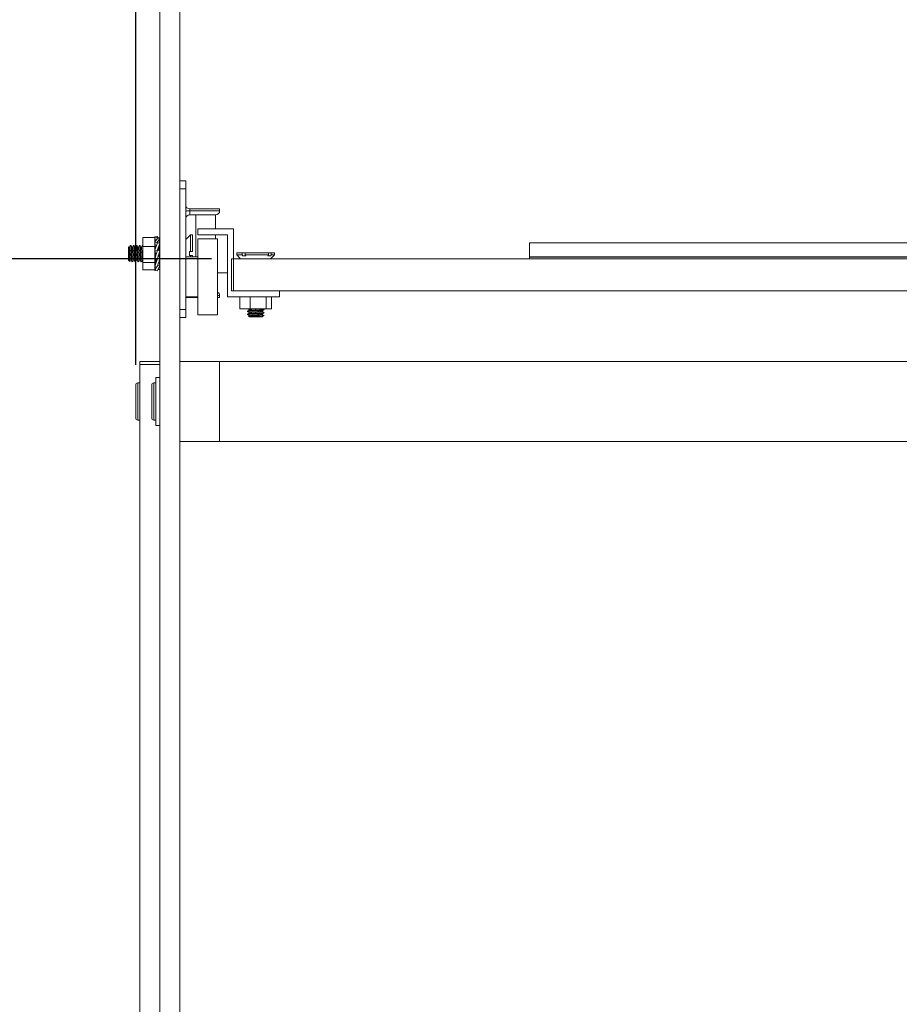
# Model space of a CAD drawing. Header units: millimetres. Extents: x 0 to 420, y 0 to 297.
# Tile 9 of 13: x 142 to 186, y 188 to 238. Entities that reach past the tile are written whole.
import ezdxf

# ---------------------------------------------------------------- set-up
doc = ezdxf.new("R2010")
doc.units = ezdxf.units.MM
doc.layers.add('0COTES', color=5, linetype='Continuous')
doc.styles.add('SLDTEXTSTYLE0', font='TXT', dxfattribs={"width": 0.75})
doc.dimstyles.new('SLDDIMSTYLE0', dxfattribs={"dimtxt": 3.5, "dimasz": 3.302, "dimexe": 0, "dimexo": 0.0625, "dimgap": 0.875, "dimtad": 1, "dimdec": 0, "dimlfac": 5, "dimrnd": 1e-09, "dimzin": 12, "dimdsep": 46, "dimtxsty": 'SLDTEXTSTYLE0', "dimsah": 1, "dimcen": 0.09, "dimadec": 0, "dimazin": 3, "dimtfac": 1, "dimtdec": 0, "dimtofl": 0, "dimtmove": 0, "dimatfit": 3, "dimfxl": 0, "dimfrac": 2, "dimtolj": 1, "dimtzin": 12, "dimarcsym": 0})

# ---------------------------------------------------------------- blocks, each defined once
blk = doc.blocks.new('_D_2')
at = {"layer": '0COTES'}
for p, q in [((151.667, 225.761), (133.102, 225.761)), ((134.102, 169.019), (134.102, 225.761)), ((150.067, 169.019), (133.102, 169.019))]:
    blk.add_line(p, q, dxfattribs=at)
for points in [[(134.102, 225.761), (133.594, 222.459), (134.61, 222.459)], [(134.102, 169.019), (134.61, 172.321), (133.594, 172.321)]]:
    blk.add_solid(points, dxfattribs=at)
at = {"layer": '0COTES', "insert": (129.59, 191.525), "char_height": 3.5, "attachment_point": 1, "rotation": 90, "style": 'SLDTEXTSTYLE0'}
blk.add_mtext('284', dxfattribs=at)
blk = doc.blocks.new('_D_3')
at = {"layer": '0COTES'}
for p, q in [((147.867, 220.449), (147.867, 276.654)), ((227.267, 220.449), (227.267, 276.654)), ((147.867, 275.654), (227.267, 275.654))]:
    blk.add_line(p, q, dxfattribs=at)
for points in [[(147.867, 275.654), (151.169, 275.146), (151.169, 276.162)], [(227.267, 275.654), (223.965, 276.162), (223.965, 275.146)]]:
    blk.add_solid(points, dxfattribs=at)
at = {"layer": '0COTES', "insert": (183.765, 280.166), "char_height": 3.5, "attachment_point": 1, "style": 'SLDTEXTSTYLE0'}
blk.add_mtext('397', dxfattribs=at)

msp = doc.modelspace()

# ---------------------------------------------------------------- linework, layer by layer
at = {"color": 7, "linetype": 'Continuous', "lineweight": 18}
for p, q in [((149.067, 171.019), (149.067, 267.019)), ((150.067, 229.659), (150.067, 267.019)), ((150.067, 229.659), (150.367, 229.659)), ((150.067, 229.659), (150.067, 229.259)), ((150.367, 229.659), (150.367, 229.259)), ((150.067, 229.259), (150.367, 229.259)), ((150.067, 229.259), (150.067, 223.219)), ((150.367, 223.219), (150.367, 229.259)), ((150.367, 228.159), (150.567, 228.159)), ((150.567, 228.259), (150.567, 228.159)), ((150.567, 228.259), (152.067, 228.259)), ((150.567, 227.959), (150.567, 228.159)), ((150.567, 228.159), (152.067, 228.159)), ((152.067, 228.159), (152.067, 228.259)), ((151.867, 227.959), (150.567, 227.959)), ((150.867, 227.959), (150.867, 225.859)), ((151.867, 227.959), (151.867, 227.261)), ((152.767, 227.261), (150.967, 227.261)), ((150.967, 227.261), (150.967, 226.961)), ((152.767, 224.161), (152.767, 227.261)), ((148.832, 226.826), (148.232, 226.826)), ((148.232, 226.826), (148.232, 226.376)), ((148.832, 226.86), (148.948, 226.877)), ((148.835, 226.833), (148.832, 226.86)), ((148.832, 226.833), (148.948, 226.835)), ((148.85, 226.62), (148.832, 226.833)), ((148.832, 226.826), (148.832, 226.376)), ((148.936, 226.766), (148.832, 226.588)), ((148.936, 226.766), (148.944, 226.765)), ((148.944, 226.765), (148.948, 226.835)), ((148.944, 226.765), (148.96, 226.791)), ((148.946, 226.835), (148.948, 226.877)), ((148.948, 226.877), (148.971, 226.831)), ((148.948, 226.835), (149.067, 226.813)), ((148.948, 226.574), (149.067, 226.778)), ((149.067, 226.778), (148.96, 226.791)), ((149.045, 226.544), (149.067, 226.778)), ((149.064, 226.778), (149.067, 226.813)), ((150.557, 226.909), (150.367, 226.719)), ((150.607, 226.954), (150.557, 226.904)), ((150.557, 226.904), (150.557, 226.909)), ((150.607, 226.119), (150.607, 226.954)), ((150.707, 226.954), (150.607, 226.954)), ((150.707, 226.119), (150.707, 226.954)), ((150.967, 226.961), (152.467, 226.961)), ((151.967, 226.759), (150.967, 226.759)), ((150.967, 224.859), (150.967, 226.759)), ((151.867, 226.961), (151.867, 226.759)), ((151.967, 224.859), (151.967, 226.759)), ((152.467, 226.961), (152.467, 223.861)), ((147.519, 226.361), (147.507, 226.349)), ((147.507, 226.349), (147.507, 225.689)), ((147.547, 226.316), (147.523, 226.358)), ((147.636, 226.419), (147.577, 226.419)), ((147.786, 226.419), (147.752, 226.419)), ((147.936, 226.419), (147.902, 226.419)), ((148.086, 226.419), (148.052, 226.419)), ((148.232, 226.419), (148.202, 226.419)), ((148.232, 226.429), (148.226, 226.439)), ((148.832, 226.376), (148.232, 226.376)), ((148.232, 226.376), (148.232, 225.57)), ((148.832, 226.661), (148.846, 226.665)), ((148.842, 226.605), (148.832, 226.661)), ((148.862, 226.285), (148.832, 226.588)), ((148.832, 226.588), (148.948, 226.574)), ((148.936, 226.517), (148.832, 226.191)), ((148.851, 226.396), (148.832, 226.429)), ((148.836, 226.419), (148.832, 226.419)), ((148.832, 226.376), (148.832, 225.57)), ((148.872, 225.958), (148.832, 226.191)), ((148.832, 226.191), (148.948, 226.165)), ((148.936, 226.517), (148.944, 226.515)), ((148.944, 226.515), (148.948, 226.574)), ((148.944, 226.515), (148.96, 226.563)), ((148.944, 226.132), (148.96, 226.189)), ((148.948, 226.165), (149.067, 226.539)), ((149.067, 226.539), (148.96, 226.563)), ((149.067, 226.161), (148.96, 226.189)), ((149.01, 226.241), (149.014, 226.175)), ((149.035, 226.324), (149.067, 226.539)), ((149.047, 226.316), (149.037, 226.334)), ((149.043, 226.374), (149.054, 226.338)), ((149.067, 226.361), (149.044, 226.322)), ((149.056, 226.659), (149.067, 226.636)), ((149.057, 226.541), (149.067, 226.636)), ((207.567, 226.561), (167.567, 226.561)), ((167.567, 225.861), (167.567, 226.561)), ((147.507, 225.689), (147.566, 225.63)), ((148.216, 225.722), (148.232, 225.694)), ((148.936, 226.135), (148.832, 225.748)), ((148.832, 225.748), (148.948, 225.717)), ((148.935, 225.72), (148.832, 225.377)), ((148.936, 226.135), (148.944, 226.132)), ((148.944, 226.132), (148.948, 226.165)), ((148.948, 225.717), (149.067, 226.161)), ((148.948, 225.35), (149.067, 225.745)), ((149.067, 225.745), (148.962, 225.77)), ((149.025, 226.004), (149.031, 225.898)), ((149.035, 225.897), (149.067, 225.745)), ((150.967, 225.859), (150.367, 225.859)), ((150.557, 225.919), (150.557, 226.119)), ((150.607, 226.119), (150.557, 226.119)), ((150.607, 225.919), (150.557, 225.919)), ((150.707, 226.119), (150.607, 226.119)), ((150.607, 225.859), (150.607, 225.919)), ((150.707, 225.919), (150.607, 225.919)), ((150.707, 225.859), (150.707, 225.919)), ((152.667, 224.161), (152.667, 225.761)), ((152.667, 225.761), (222.467, 225.761)), ((152.927, 226.051), (152.927, 225.951)), ((153.188, 226.051), (152.927, 226.051)), ((152.927, 225.951), (153.117, 225.761)), ((153.188, 225.951), (152.927, 225.951)), ((153.188, 226.051), (153.188, 225.951)), ((153.341, 226.051), (153.188, 226.051)), ((153.188, 225.951), (153.221, 225.901)), ((153.374, 225.901), (153.221, 225.901)), ((153.341, 226.051), (153.341, 225.951)), ((154.517, 226.051), (153.341, 226.051)), ((153.341, 225.951), (153.374, 225.901)), ((154.517, 225.951), (153.341, 225.951)), ((154.479, 225.901), (154.517, 225.951)), ((154.608, 225.901), (154.479, 225.901)), ((154.517, 225.951), (154.517, 226.051)), ((154.646, 226.051), (154.517, 226.051)), ((154.608, 225.901), (154.646, 225.951)), ((154.617, 225.761), (154.807, 225.951)), ((154.807, 226.051), (154.646, 226.051)), ((154.646, 225.951), (154.646, 226.051)), ((154.807, 225.951), (154.646, 225.951)), ((154.807, 225.951), (154.807, 226.051)), ((207.567, 225.861), (167.567, 225.861)), ((207.567, 225.841), (167.567, 225.841)), ((167.567, 225.761), (167.567, 225.841)), ((147.677, 225.619), (147.711, 225.619)), ((147.827, 225.619), (147.861, 225.619)), ((147.977, 225.619), (148.011, 225.619)), ((148.127, 225.619), (148.161, 225.619)), ((148.832, 225.57), (148.232, 225.57)), ((148.232, 225.57), (148.232, 225.213)), ((148.832, 225.213), (148.232, 225.213)), ((148.849, 225.626), (148.832, 225.45)), ((148.872, 225.611), (148.832, 225.377)), ((148.832, 225.57), (148.832, 225.213)), ((148.842, 225.434), (148.832, 225.45)), ((148.832, 225.377), (148.948, 225.35)), ((148.846, 225.374), (148.832, 225.205)), ((148.851, 225.373), (148.832, 225.179)), ((148.92, 225.356), (148.832, 225.179)), ((148.835, 225.206), (148.832, 225.205)), ((148.832, 225.205), (148.835, 225.205)), ((148.868, 225.632), (148.861, 225.55)), ((148.948, 225.162), (149.067, 225.402)), ((149.067, 225.402), (148.968, 225.417)), ((148.971, 225.208), (149.067, 225.225)), ((149.067, 225.225), (148.98, 225.226)), ((149.04, 225.656), (149.067, 225.402)), ((149.044, 225.619), (149.061, 225.619)), ((149.049, 225.619), (149.067, 225.5)), ((149.051, 225.6), (149.067, 225.627)), ((149.054, 225.376), (149.067, 225.225)), ((149.056, 225.38), (149.067, 225.261)), ((149.067, 225.5), (149.057, 225.497)), ((149.067, 225.261), (149.064, 225.26)), ((148.832, 225.179), (148.948, 225.162)), ((150.967, 222.959), (150.967, 224.859)), ((151.967, 225.061), (152.467, 225.061)), ((151.967, 222.959), (151.967, 224.859)), ((150.367, 223.859), (150.967, 223.859)), ((150.567, 223.819), (150.367, 223.819)), ((150.567, 223.819), (150.967, 223.819)), ((151.967, 223.819), (152.067, 223.819)), ((152.067, 223.819), (152.067, 223.919)), ((152.467, 223.861), (155.067, 223.861)), ((152.667, 224.161), (222.467, 224.161)), ((155.067, 224.161), (152.767, 224.161)), ((153.072, 223.261), (153.072, 223.861)), ((153.595, 223.261), (153.595, 223.861)), ((154.39, 223.261), (154.39, 223.861)), ((154.662, 223.261), (154.662, 223.861)), ((155.067, 223.861), (155.067, 224.161)), ((150.067, 223.219), (150.367, 223.219)), ((150.067, 223.219), (150.067, 222.819)), ((150.367, 223.219), (150.367, 222.819)), ((153.595, 223.261), (153.072, 223.261)), ((154.39, 223.261), (153.595, 223.261)), ((154.267, 223.188), (154.267, 223.223)), ((154.662, 223.261), (154.39, 223.261)), ((150.067, 222.819), (150.367, 222.819)), ((150.067, 179.659), (150.067, 222.819)), ((150.967, 222.959), (151.967, 222.959)), ((153.467, 223.148), (153.467, 223.113)), ((153.467, 222.998), (153.467, 222.963)), ((153.514, 222.874), (153.537, 222.851)), ((153.57, 222.908), (153.518, 222.878)), ((154.197, 222.851), (153.537, 222.851)), ((154.197, 222.851), (154.267, 222.921)), ((154.266, 222.921), (154.264, 222.925)), ((154.266, 222.921), (154.267, 222.921)), ((154.267, 223.038), (154.267, 223.073)), ((149.067, 220.619), (148.067, 220.619)), ((148.067, 220.619), (148.067, 220.472)), ((149.067, 220.472), (148.067, 220.472)), ((148.067, 220.472), (148.067, 183.272)), ((150.067, 220.619), (150.067, 216.619)), ((150.067, 220.619), (152.067, 220.619)), ((152.067, 220.619), (152.067, 216.619)), ((223.067, 220.619), (152.067, 220.619)), ((149.067, 219.819), (148.867, 219.819)), ((148.867, 217.419), (148.867, 219.819)), ((147.867, 217.789), (147.867, 219.449)), ((148.067, 219.549), (147.967, 219.549)), ((148.667, 217.789), (148.667, 219.449)), ((148.867, 219.549), (148.767, 219.549)), ((147.967, 217.689), (148.067, 217.689)), ((148.767, 217.689), (148.867, 217.689)), ((148.867, 217.419), (149.067, 217.419)), ((152.067, 216.619), (150.067, 216.619)), ((223.067, 216.619), (152.067, 216.619))]:
    msp.add_line(p, q, dxfattribs=at)
at = {"color": 8, "linetype": 'Continuous', "lineweight": 18}
for p, q in [((150.567, 223.859), (150.567, 223.819)), ((152.067, 223.919), (151.967, 223.919)), ((147.967, 219.549), (147.967, 217.689)), ((148.767, 219.549), (148.767, 217.689))]:
    msp.add_line(p, q, dxfattribs=at)
at = {"color": 7, "linetype": 'Continuous', "lineweight": 18}
for centre, radius, start, end in [((150.567, 228.459), 0.2, 180, 270), ((151.867, 228.159), 0.2, 270, 0), ((150.567, 227.759), 0.2, 90, 180), ((151.867, 223.919), 0.2, 0, 60), ((147.967, 219.449), 0.1, 90, 180), ((148.767, 219.449), 0.1, 90, 180), ((147.967, 217.789), 0.1, 180, 270), ((148.767, 217.789), 0.1, 180, 270)]:
    msp.add_arc(centre, radius, start, end, dxfattribs=at)
for centre, major_axis, ratio, start_param, end_param in [((148.981, 226.019), (0.117, 0.44), 0.078575, 0.82611, 1.233258), ((148.973, 226.019), (0.12, 0.44), 0.054276, 3.540473, 3.941765), ((149.235, 226.019), (1.646, -0.409), 0.09882, 4.57996, 4.615345)]:
    msp.add_ellipse(centre, major_axis=major_axis, ratio=ratio, start_param=start_param, end_param=end_param, dxfattribs=at)
for points, knots in [([(147.567, 225.631), (147.567, 225.63), (147.565, 225.625), (147.561, 225.657), (147.556, 225.726), (147.551, 225.831), (147.546, 225.955), (147.541, 226.082), (147.535, 226.198), (147.531, 226.292), (147.525, 226.347), (147.522, 226.369), (147.52, 226.361), (147.52, 226.36)], [0, 0, 0, 0, 0.010202, 0.12582, 0.238484, 0.351231, 0.460848, 0.57006, 0.677278, 0.782982, 0.887793, 0.990004, 1, 1, 1, 1]), ([(147.612, 226.438), (147.6, 226.418), (147.578, 226.379), (147.555, 226.34), (147.544, 226.322)], [0, 0, 0, 0, 0.524596, 1, 1, 1, 1]), ([(147.547, 226.312), (147.549, 226.308), (147.555, 226.298), (147.563, 226.232), (147.573, 226.132), (147.582, 226.014), (147.591, 225.896), (147.601, 225.799), (147.609, 225.737), (147.614, 225.73), (147.616, 225.727)], [0, 0, 0, 0, 0.098464, 0.234518, 0.370564, 0.506617, 0.642675, 0.77873, 0.914779, 1, 1, 1, 1]), ([(147.677, 225.619), (147.674, 225.626), (147.667, 225.639), (147.658, 225.732), (147.649, 225.861), (147.639, 226.018), (147.63, 226.175), (147.621, 226.31), (147.611, 226.395), (147.604, 226.43), (147.6, 226.414), (147.599, 226.411)], [0, 0, 0, 0, 0.12802, 0.241, 0.361839, 0.48268, 0.603524, 0.724369, 0.845209, 0.96605, 1, 1, 1, 1]), ([(147.697, 226.316), (147.685, 226.337), (147.662, 226.377), (147.638, 226.418), (147.626, 226.439)], [0, 0, 0, 0, 0.499111, 1, 1, 1, 1]), ([(147.636, 226.417), (147.637, 226.418), (147.64, 226.428), (147.647, 226.389), (147.656, 226.301), (147.665, 226.164), (147.675, 226.006), (147.684, 225.85), (147.693, 225.719), (147.703, 225.638), (147.71, 225.61), (147.713, 225.623), (147.714, 225.625)], [0, 0, 0, 0, 0.009954, 0.130908, 0.251864, 0.372819, 0.493771, 0.614725, 0.735682, 0.856637, 0.977588, 1, 1, 1, 1]), ([(147.762, 226.438), (147.75, 226.418), (147.728, 226.379), (147.705, 226.34), (147.694, 226.322)], [0, 0, 0, 0, 0.524596, 1, 1, 1, 1]), ([(147.697, 226.312), (147.699, 226.308), (147.705, 226.298), (147.713, 226.232), (147.723, 226.132), (147.732, 226.014), (147.741, 225.896), (147.751, 225.799), (147.759, 225.737), (147.764, 225.73), (147.766, 225.727)], [0, 0, 0, 0, 0.098464, 0.234518, 0.370564, 0.506617, 0.642675, 0.778729, 0.914779, 1, 1, 1, 1]), ([(147.827, 225.619), (147.824, 225.626), (147.817, 225.639), (147.808, 225.732), (147.799, 225.861), (147.789, 226.018), (147.78, 226.175), (147.771, 226.31), (147.761, 226.395), (147.754, 226.43), (147.75, 226.414), (147.749, 226.411)], [0, 0, 0, 0, 0.12802, 0.241, 0.361839, 0.48268, 0.603524, 0.724369, 0.845209, 0.96605, 1, 1, 1, 1]), ([(147.847, 226.316), (147.835, 226.337), (147.812, 226.377), (147.788, 226.418), (147.776, 226.439)], [0, 0, 0, 0, 0.4991, 1, 1, 1, 1]), ([(147.786, 226.417), (147.787, 226.418), (147.79, 226.428), (147.797, 226.389), (147.806, 226.301), (147.815, 226.164), (147.825, 226.006), (147.834, 225.85), (147.843, 225.719), (147.853, 225.638), (147.86, 225.61), (147.863, 225.623), (147.864, 225.625)], [0, 0, 0, 0, 0.009954, 0.130908, 0.251865, 0.372819, 0.493771, 0.614725, 0.735682, 0.856637, 0.977588, 1, 1, 1, 1]), ([(147.912, 226.438), (147.9, 226.418), (147.878, 226.379), (147.855, 226.34), (147.844, 226.322)], [0, 0, 0, 0, 0.524591, 1, 1, 1, 1]), ([(147.847, 226.312), (147.849, 226.308), (147.855, 226.298), (147.863, 226.232), (147.873, 226.132), (147.882, 226.014), (147.891, 225.896), (147.901, 225.799), (147.909, 225.737), (147.914, 225.73), (147.916, 225.727)], [0, 0, 0, 0, 0.098464, 0.234518, 0.370564, 0.506617, 0.642675, 0.77873, 0.914779, 1, 1, 1, 1]), ([(147.977, 225.619), (147.974, 225.626), (147.967, 225.639), (147.958, 225.732), (147.949, 225.861), (147.939, 226.018), (147.93, 226.175), (147.921, 226.31), (147.911, 226.395), (147.904, 226.43), (147.9, 226.414), (147.899, 226.411)], [0, 0, 0, 0, 0.12802, 0.241, 0.361839, 0.48268, 0.603524, 0.724369, 0.845209, 0.96605, 1, 1, 1, 1]), ([(147.997, 226.316), (147.985, 226.337), (147.962, 226.377), (147.938, 226.418), (147.926, 226.439)], [0, 0, 0, 0, 0.4991, 1, 1, 1, 1]), ([(147.936, 226.417), (147.937, 226.418), (147.94, 226.428), (147.947, 226.389), (147.956, 226.301), (147.965, 226.164), (147.975, 226.006), (147.984, 225.85), (147.993, 225.719), (148.003, 225.638), (148.01, 225.61), (148.013, 225.623), (148.014, 225.625)], [0, 0, 0, 0, 0.0099536, 0.130908, 0.2518644, 0.3728192, 0.493771, 0.6147253, 0.7356819, 0.8566367, 0.9775885, 1, 1, 1, 1]), ([(148.062, 226.438), (148.05, 226.418), (148.028, 226.379), (148.005, 226.34), (147.994, 226.322)], [0, 0, 0, 0, 0.524596, 1, 1, 1, 1]), ([(147.997, 226.312), (147.999, 226.308), (148.005, 226.298), (148.013, 226.232), (148.023, 226.132), (148.032, 226.014), (148.041, 225.896), (148.051, 225.799), (148.059, 225.737), (148.064, 225.73), (148.066, 225.727)], [0, 0, 0, 0, 0.098464, 0.234518, 0.370564, 0.506617, 0.642675, 0.77873, 0.914779, 1, 1, 1, 1]), ([(148.127, 225.619), (148.124, 225.626), (148.117, 225.639), (148.108, 225.732), (148.099, 225.861), (148.089, 226.018), (148.08, 226.175), (148.071, 226.31), (148.061, 226.395), (148.054, 226.43), (148.05, 226.414), (148.049, 226.411)], [0, 0, 0, 0, 0.12802, 0.241, 0.361839, 0.48268, 0.603524, 0.724369, 0.845209, 0.96605, 1, 1, 1, 1]), ([(148.147, 226.316), (148.135, 226.337), (148.112, 226.377), (148.088, 226.418), (148.076, 226.439)], [0, 0, 0, 0, 0.499111, 1, 1, 1, 1]), ([(148.086, 226.417), (148.087, 226.418), (148.09, 226.428), (148.097, 226.389), (148.106, 226.301), (148.115, 226.164), (148.125, 226.006), (148.134, 225.85), (148.143, 225.719), (148.153, 225.638), (148.16, 225.61), (148.163, 225.623), (148.164, 225.625)], [0, 0, 0, 0, 0.009953, 0.130908, 0.251864, 0.372819, 0.493771, 0.614725, 0.735682, 0.856637, 0.977588, 1, 1, 1, 1]), ([(148.212, 226.438), (148.2, 226.418), (148.178, 226.379), (148.155, 226.34), (148.144, 226.322)], [0, 0, 0, 0, 0.524596, 1, 1, 1, 1]), ([(148.147, 226.312), (148.149, 226.308), (148.155, 226.298), (148.163, 226.232), (148.173, 226.132), (148.182, 226.014), (148.191, 225.896), (148.201, 225.799), (148.209, 225.737), (148.214, 225.73), (148.216, 225.727)], [0, 0, 0, 0, 0.098464, 0.234518, 0.370564, 0.506617, 0.642675, 0.778729, 0.914779, 1, 1, 1, 1]), ([(148.232, 226.14), (148.231, 226.151), (148.228, 226.213), (148.221, 226.309), (148.211, 226.395), (148.204, 226.43), (148.2, 226.414), (148.199, 226.411)], [0, 0, 0, 0, 0.058135, 0.345214, 0.632279, 0.919349, 1, 1, 1, 1]), ([(148.836, 226.417), (148.837, 226.418), (148.84, 226.428), (148.847, 226.387), (148.853, 226.331), (148.857, 226.278), (148.857, 226.271)], [0, 0, 0, 0, 0.036656, 0.482096, 0.927544, 1, 1, 1, 1]), ([(149.047, 226.312), (149.049, 226.308), (149.055, 226.298), (149.061, 226.249), (149.066, 226.202), (149.067, 226.188)], [0, 0, 0, 0, 0.340784, 0.811668, 1, 1, 1, 1]), ([(147.571, 225.634), (147.576, 225.643), (147.592, 225.671), (147.608, 225.698), (147.619, 225.717)], [0, 0, 0, 0, 0.328887, 1, 1, 1, 1]), ([(147.616, 225.722), (147.628, 225.702), (147.651, 225.661), (147.675, 225.62), (147.687, 225.6)], [0, 0, 0, 0, 0.499137, 1, 1, 1, 1]), ([(147.701, 225.6), (147.713, 225.62), (147.736, 225.659), (147.758, 225.698), (147.769, 225.717)], [0, 0, 0, 0, 0.524356, 1, 1, 1, 1]), ([(147.766, 225.722), (147.778, 225.702), (147.801, 225.661), (147.825, 225.62), (147.837, 225.6)], [0, 0, 0, 0, 0.499142, 1, 1, 1, 1]), ([(147.851, 225.6), (147.863, 225.62), (147.886, 225.659), (147.908, 225.698), (147.919, 225.717)], [0, 0, 0, 0, 0.524367, 1, 1, 1, 1]), ([(147.916, 225.722), (147.928, 225.702), (147.951, 225.661), (147.975, 225.62), (147.987, 225.6)], [0, 0, 0, 0, 0.499137, 1, 1, 1, 1]), ([(148.001, 225.6), (148.013, 225.62), (148.036, 225.659), (148.058, 225.698), (148.069, 225.717)], [0, 0, 0, 0, 0.524356, 1, 1, 1, 1]), ([(148.066, 225.722), (148.078, 225.702), (148.101, 225.661), (148.125, 225.62), (148.137, 225.6)], [0, 0, 0, 0, 0.499137, 1, 1, 1, 1]), ([(148.151, 225.6), (148.163, 225.62), (148.186, 225.659), (148.208, 225.698), (148.219, 225.717)], [0, 0, 0, 0, 0.524362, 1, 1, 1, 1]), ([(148.852, 225.822), (148.851, 225.836), (148.847, 225.892), (148.84, 226.01), (148.835, 226.1), (148.832, 226.14)], [0, 0, 0, 0, 0.156153, 0.625607, 1, 1, 1, 1]), ([(148.832, 225.694), (148.838, 225.683), (148.857, 225.652), (148.875, 225.62), (148.887, 225.6)], [0, 0, 0, 0, 0.352097, 1, 1, 1, 1]), ([(148.874, 225.628), (148.872, 225.633), (148.867, 225.643), (148.862, 225.698), (148.859, 225.726)], [0, 0, 0, 0, 0.487649, 1, 1, 1, 1]), ([(148.893, 225.731), (148.893, 225.73), (148.896, 225.686), (148.9, 225.665), (148.903, 225.645)], [0, 0, 0, 0, 0.03152, 1, 1, 1, 1]), ([(149.048, 225.683), (149.05, 225.669), (149.055, 225.626), (149.06, 225.61), (149.063, 225.623), (149.064, 225.625)], [0, 0, 0, 0, 0.281787, 0.887724, 1, 1, 1, 1]), ([(153.468, 223.261), (153.482, 223.253), (153.514, 223.235), (153.546, 223.216), (153.564, 223.205)], [0, 0, 0, 0, 0.427139, 1, 1, 1, 1]), ([(153.473, 223.148), (153.472, 223.149), (153.464, 223.153), (153.512, 223.16), (153.612, 223.169), (153.756, 223.179), (153.915, 223.188), (154.068, 223.197), (154.181, 223.206), (154.247, 223.214), (154.27, 223.22), (154.266, 223.224), (154.264, 223.225)], [0, 0, 0, 0, 0.036183, 0.157094, 0.278004, 0.398913, 0.519825, 0.640734, 0.761645, 0.85585, 0.951319, 1, 1, 1, 1]), ([(153.57, 223.208), (153.578, 223.211), (153.595, 223.217), (153.673, 223.226), (153.779, 223.236), (153.898, 223.245), (154.005, 223.254), (154.055, 223.259), (154.076, 223.261)], [0, 0, 0, 0, 0.169139, 0.344673, 0.520209, 0.695739, 0.871276, 1, 1, 1, 1]), ([(154.286, 223.213), (154.266, 223.224), (154.238, 223.241), (154.21, 223.257), (154.202, 223.261)], [0, 0, 0, 0, 0.7229642, 1, 1, 1, 1]), ([(153.57, 223.208), (153.549, 223.197), (153.509, 223.173), (153.468, 223.149), (153.447, 223.138)], [0, 0, 0, 0, 0.499087, 1, 1, 1, 1]), ([(153.57, 223.058), (153.549, 223.047), (153.509, 223.023), (153.468, 222.999), (153.447, 222.988)], [0, 0, 0, 0, 0.499076, 1, 1, 1, 1]), ([(153.448, 223.123), (153.468, 223.111), (153.507, 223.089), (153.546, 223.066), (153.564, 223.055)], [0, 0, 0, 0, 0.525152, 1, 1, 1, 1]), ([(153.448, 222.973), (153.468, 222.961), (153.507, 222.939), (153.546, 222.916), (153.564, 222.905)], [0, 0, 0, 0, 0.525141, 1, 1, 1, 1]), ([(154.259, 223.186), (154.257, 223.185), (154.253, 223.18), (154.178, 223.171), (154.054, 223.162), (153.899, 223.153), (153.744, 223.143), (153.603, 223.134), (153.505, 223.125), (153.46, 223.117), (153.473, 223.112), (153.477, 223.11)], [0, 0, 0, 0, 0.072971, 0.19646, 0.327967, 0.443418, 0.566906, 0.690395, 0.813885, 0.937374, 1, 1, 1, 1]), ([(154.259, 223.036), (154.257, 223.035), (154.253, 223.03), (154.178, 223.021), (154.054, 223.012), (153.899, 223.003), (153.744, 222.993), (153.603, 222.984), (153.505, 222.975), (153.46, 222.967), (153.473, 222.962), (153.477, 222.96)], [0, 0, 0, 0, 0.072971, 0.19646, 0.327967, 0.443418, 0.566906, 0.690395, 0.813885, 0.937374, 1, 1, 1, 1]), ([(153.473, 222.998), (153.472, 222.999), (153.464, 223.003), (153.512, 223.01), (153.612, 223.019), (153.756, 223.029), (153.915, 223.038), (154.068, 223.047), (154.181, 223.056), (154.247, 223.064), (154.27, 223.07), (154.266, 223.074), (154.264, 223.075)], [0, 0, 0, 0, 0.036183, 0.157094, 0.278003, 0.398913, 0.519825, 0.640734, 0.761645, 0.85585, 0.951319, 1, 1, 1, 1]), ([(154.266, 222.921), (154.258, 222.92), (154.241, 222.916), (154.162, 222.911), (154.055, 222.906), (153.927, 222.901), (153.797, 222.896), (153.678, 222.89), (153.583, 222.885), (153.528, 222.88), (153.506, 222.877), (153.514, 222.875), (153.515, 222.875)], [0, 0, 0, 0, 0.114954, 0.22991, 0.344332, 0.455836, 0.567414, 0.675902, 0.783985, 0.890095, 0.994702, 1, 1, 1, 1]), ([(153.57, 223.058), (153.578, 223.061), (153.595, 223.067), (153.673, 223.076), (153.779, 223.086), (153.898, 223.095), (154.014, 223.105), (154.104, 223.114), (154.157, 223.122), (154.159, 223.126), (154.16, 223.128)], [0, 0, 0, 0, 0.129189, 0.263264, 0.397339, 0.531409, 0.665486, 0.799559, 0.933632, 1, 1, 1, 1]), ([(153.57, 222.908), (153.578, 222.911), (153.595, 222.917), (153.673, 222.926), (153.779, 222.936), (153.898, 222.945), (154.014, 222.955), (154.104, 222.964), (154.157, 222.972), (154.159, 222.976), (154.16, 222.978)], [0, 0, 0, 0, 0.129189, 0.263263, 0.397339, 0.531409, 0.665486, 0.799559, 0.933632, 1, 1, 1, 1]), ([(154.165, 223.128), (154.186, 223.14), (154.226, 223.164), (154.267, 223.187), (154.287, 223.199)], [0, 0, 0, 0, 0.499185, 1, 1, 1, 1]), ([(154.165, 222.978), (154.186, 222.99), (154.226, 223.014), (154.267, 223.037), (154.287, 223.049)], [0, 0, 0, 0, 0.4991899, 1, 1, 1, 1]), ([(154.286, 223.063), (154.266, 223.074), (154.227, 223.097), (154.188, 223.12), (154.17, 223.13)], [0, 0, 0, 0, 0.521152, 1, 1, 1, 1]), ([(154.286, 222.913), (154.266, 222.924), (154.227, 222.947), (154.188, 222.97), (154.17, 222.98)], [0, 0, 0, 0, 0.521157, 1, 1, 1, 1])]:
    msp.add_open_spline(points, degree=3, knots=knots, dxfattribs=at)

# ---------------------------------------------------------------- dimensions: what is measured, and where the dimension line sits
at = {"layer": '0COTES'}
dim = msp.add_linear_dim(base=(227.267, 275.654), p1=(147.867, 219.449), p2=(227.267, 219.449), dimstyle='SLDDIMSTYLE0', dxfattribs=at)
dim.commit()
dim.dimension.update_dxf_attribs({"geometry": '_D_3', "text_midpoint": (187.644, 275.654), "dimtype": 160})
dim = msp.add_linear_dim(base=(134.102, 225.761), p1=(151.067, 169.019), p2=(152.667, 225.761), angle=90, dimstyle='SLDDIMSTYLE0', dxfattribs=at)
dim.commit()
dim.dimension.update_dxf_attribs({"geometry": '_D_2', "text_midpoint": (134.102, 195.404), "dimtype": 160})

doc.saveas('drawing.dxf')
